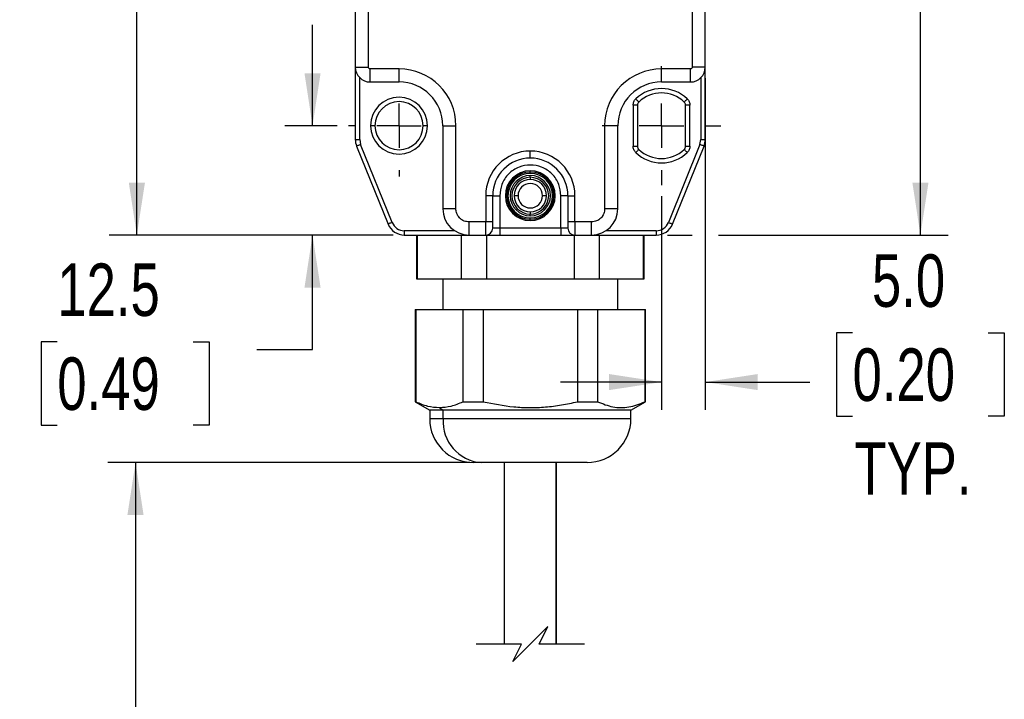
# Model space of a CAD drawing. Header units: millimetres. Extents: x 0 to 559, y 0 to 432.
# Tile 2 of 11: x 122 to 235, y 157 to 235. Entities that reach past the tile are written whole.
import ezdxf

# ---------------------------------------------------------------- set-up
doc = ezdxf.new("R2010")
doc.units = ezdxf.units.MM
doc.linetypes.add('CENTERX2', pattern=[20.32, 12.7, -2.54, 2.54, -2.54])
doc.layers.add('CENTER', color=40, linetype='CENTERX2')
doc.layers.add('DIMENSIONS', color=140, linetype='Continuous', lineweight=25)
doc.styles.add('SLDTEXTSTYLE0', font='TXT', dxfattribs={"width": 0.75})
doc.dimstyles.new('SLDDIMSTYLE0', dxfattribs={"dimtxt": 6, "dimasz": 6, "dimexe": 0, "dimexo": 0.0625, "dimgap": 1.5, "dimtad": 0, "dimtih": 1, "dimtoh": 1, "dimdec": 1, "dimrnd": 1e-09, "dimzin": 12, "dimdsep": 46, "dimtxsty": 'SLDTEXTSTYLE0', "dimsah": 1, "dimcen": 0.09, "dimadec": 0, "dimazin": 3, "dimtfac": 1, "dimtdec": 1, "dimtofl": 0, "dimtmove": 0, "dimatfit": 3, "dimfxl": 0, "dimfrac": 2, "dimtolj": 1, "dimtzin": 12, "dimarcsym": 0})
doc.dimstyles.new('SLDDIMSTYLE1', dxfattribs={"dimtxt": 6, "dimasz": 6, "dimexe": 0, "dimexo": 0.0625, "dimgap": 1.5, "dimtad": 0, "dimtih": 1, "dimtoh": 1, "dimdec": 1, "dimrnd": 1e-09, "dimzin": 12, "dimdsep": 46, "dimtxsty": 'SLDTEXTSTYLE0', "dimsah": 1, "dimcen": 0.09, "dimadec": 0, "dimazin": 3, "dimtfac": 1, "dimtdec": 1, "dimtmove": 0, "dimatfit": 0, "dimfxl": 0, "dimfrac": 2, "dimtolj": 1, "dimtzin": 12, "dimarcsym": 0})
doc.dimstyles.new('SLDDIMSTYLE2', dxfattribs={"dimtxt": 6, "dimasz": 6, "dimexe": 0, "dimexo": 0.0625, "dimgap": 1.5, "dimtad": 0, "dimtih": 1, "dimtoh": 1, "dimdec": 1, "dimrnd": 1e-09, "dimzin": 4, "dimdsep": 46, "dimtxsty": 'SLDTEXTSTYLE0', "dimsah": 1, "dimcen": 0.09, "dimadec": 0, "dimazin": 1, "dimtfac": 1, "dimtdec": 1, "dimtofl": 0, "dimtmove": 0, "dimatfit": 3, "dimfxl": 0, "dimfrac": 2, "dimtolj": 1, "dimtzin": 12, "dimarcsym": 0})
doc.dimstyles.new('SLDDIMSTYLE3', dxfattribs={"dimtxt": 6, "dimasz": 6, "dimexe": 0, "dimexo": 0.0625, "dimgap": 1.5, "dimtad": 0, "dimtih": 1, "dimtoh": 1, "dimdec": 1, "dimrnd": 1e-09, "dimzin": 4, "dimdsep": 46, "dimtxsty": 'SLDTEXTSTYLE0', "dimsah": 1, "dimcen": 0.09, "dimadec": 0, "dimazin": 1, "dimtfac": 1, "dimtdec": 1, "dimtmove": 0, "dimatfit": 0, "dimfxl": 0, "dimfrac": 2, "dimtolj": 1, "dimtzin": 12, "dimarcsym": 0})

# ---------------------------------------------------------------- blocks, each defined once
blk = doc.blocks.new('_D')
at = {"layer": 'DIMENSIONS'}
for p, q in [((173.51, 184.26), (132.11, 184.26)), ((135.29, 184.26), (135.29, 154.34)), ((135.29, 134.63), (135.29, 144.82)), ((138.29, 133.13), (135.29, 134.63)), ((132.29, 130.13), (138.29, 133.13)), ((135.29, 128.63), (132.29, 130.13)), ((135.29, 114.08), (135.29, 128.63)), ((176.14, 114.08), (132.11, 114.08))]:
    blk.add_line(p, q, dxfattribs=at)
for points in [[(135.29, 184.26), (134.36, 178.26), (136.21, 178.26)], [(135.29, 114.08), (136.21, 120.08), (134.36, 120.08)]]:
    blk.add_solid(points, dxfattribs=at)
at = {"layer": 'DIMENSIONS', "insert": (122.05, 152.55), "char_height": 6, "attachment_point": 1, "style": 'SLDTEXTSTYLE0'}
blk.add_mtext('VARIES', dxfattribs=at)
blk = doc.blocks.new('_D_1')
at = {"layer": 'DIMENSIONS'}
for p, q in [((155.52, 222.77), (155.52, 234.31)), ((158.35, 222.77), (152.34, 222.77)), ((164.74, 210.27), (152.34, 210.27)), ((155.52, 197.19), (155.52, 210.27)), ((126.35, 198.07), (124.52, 198.07)), ((124.52, 198.07), (124.52, 188.55)), ((141.86, 198.07), (143.69, 198.07)), ((143.69, 198.07), (143.69, 188.55)), ((149.17, 197.19), (155.52, 197.19)), ((124.52, 188.55), (126.35, 188.55)), ((143.69, 188.55), (141.86, 188.55))]:
    blk.add_line(p, q, dxfattribs=at)
for points in [[(155.52, 222.77), (156.44, 228.77), (154.6, 228.77)], [(155.52, 210.27), (154.6, 204.27), (156.44, 204.27)]]:
    blk.add_solid(points, dxfattribs=at)
at = {"layer": 'DIMENSIONS', "char_height": 6, "attachment_point": 1, "style": 'SLDTEXTSTYLE0'}
for s, insert in [('12.5', (126.35, 207.02)), ('0.49', (126.35, 196.28))]:
    blk.add_mtext(s, dxfattribs=dict(at, insert=insert))
blk = doc.blocks.new('_D_2')
at = {"layer": 'DIMENSIONS'}
for p, q in [((158.91, 290.27), (132.27, 290.27)), ((135.44, 290.27), (135.44, 260.13)), ((164.14, 290.27), (161.91, 290.27)), ((127.68, 251.16), (125.86, 251.16)), ((125.86, 251.16), (125.86, 241.63)), ((143.2, 251.16), (145.03, 251.16)), ((145.03, 251.16), (145.03, 241.63)), ((125.86, 241.63), (127.68, 241.63)), ((145.03, 241.63), (143.2, 241.63)), ((135.44, 210.27), (135.44, 240.41)), ((164.74, 210.27), (132.27, 210.27))]:
    blk.add_line(p, q, dxfattribs=at)
for points in [[(135.44, 290.27), (134.52, 284.27), (136.37, 284.27)], [(135.44, 210.27), (136.37, 216.27), (134.52, 216.27)]]:
    blk.add_solid(points, dxfattribs=at)
at = {"layer": 'DIMENSIONS', "char_height": 6, "attachment_point": 1, "style": 'SLDTEXTSTYLE0'}
for s, insert in [('80.0', (127.68, 260.11)), ('3.15', (127.68, 249.37))]:
    blk.add_mtext(s, dxfattribs=dict(at, insert=insert))
blk = doc.blocks.new('_D_8')
at = {"layer": 'DIMENSIONS'}
for p, q in [((202.47, 282.77), (228.18, 282.77)), ((225, 282.77), (225, 256.38)), ((217.24, 247.41), (215.41, 247.41)), ((215.41, 247.41), (215.41, 237.88)), ((232.76, 247.41), (234.59, 247.41)), ((234.59, 247.41), (234.59, 237.88)), ((215.41, 237.88), (217.24, 237.88)), ((234.59, 237.88), (232.76, 237.88)), ((225, 210.27), (225, 236.66)), ((196.08, 210.27), (198.91, 210.27)), ((201.91, 210.27), (228.18, 210.27))]:
    blk.add_line(p, q, dxfattribs=at)
for points in [[(225, 282.77), (224.08, 276.77), (225.92, 276.77)], [(225, 210.27), (225.92, 216.27), (224.08, 216.27)]]:
    blk.add_solid(points, dxfattribs=at)
at = {"layer": 'DIMENSIONS', "char_height": 6, "attachment_point": 1, "style": 'SLDTEXTSTYLE0'}
for s, insert in [('72.5', (217.24, 256.36)), ('2.85', (217.24, 245.62))]:
    blk.add_mtext(s, dxfattribs=dict(at, insert=insert))
blk = doc.blocks.new('_D_9')
at = {"layer": 'DIMENSIONS'}
for p, q in [((200.41, 228.2), (200.41, 190.28)), ((195.41, 214.71), (195.41, 190.28)), ((217.24, 199.1), (215.41, 199.1)), ((215.41, 199.1), (215.41, 189.58)), ((232.76, 199.1), (234.59, 199.1)), ((234.59, 199.1), (234.59, 189.58)), ((195.41, 193.46), (183.87, 193.46)), ((200.41, 193.46), (212.37, 193.46)), ((215.41, 189.58), (217.24, 189.58)), ((234.59, 189.58), (232.76, 189.58))]:
    blk.add_line(p, q, dxfattribs=at)
for points in [[(195.41, 193.46), (189.41, 194.38), (189.41, 192.54)], [(200.41, 193.46), (206.41, 192.54), (206.41, 194.38)]]:
    blk.add_solid(points, dxfattribs=at)
at = {"layer": 'DIMENSIONS', "char_height": 6, "attachment_point": 1, "style": 'SLDTEXTSTYLE0'}
for s, insert in [('5.0', (219.46, 208.06)), ('0.20', (217.24, 197.31)), ('TYP.', (217.46, 186.57))]:
    blk.add_mtext(s, dxfattribs=dict(at, insert=insert))
blk = doc.blocks.new('SW_CENTERMARKSYMBOL_2')
at = {"layer": 'CENTER', "color": 0}
for p, q in [((0, 5.08), (0, 5.79)), ((0, 0), (0, 2.54)), ((-5.08, 0), (-5.79, 0)), ((0, 0), (-2.54, 0)), ((0, 0), (0, -2.54)), ((0, 0), (2.54, 0)), ((5.08, 0), (5.79, 0)), ((0, -5.08), (0, -5.79))]:
    blk.add_line(p, q, dxfattribs=at)
blk = doc.blocks.new('SW_CENTERMARKSYMBOL_4')
at = {"layer": 'CENTER', "color": 0}
for p, q in [((0, 5.08), (0, 6.79)), ((0, 0), (0, 2.54)), ((-5.08, 0), (-6.79, 0)), ((0, 0), (-2.54, 0)), ((0, 0), (0, -2.54)), ((0, 0), (2.54, 0)), ((5.08, 0), (6.79, 0)), ((0, -5.08), (0, -6.79))]:
    blk.add_line(p, q, dxfattribs=at)

msp = doc.modelspace()

# ---------------------------------------------------------------- linework, layer by layer
for p, q in [((160.41, 276.07), (160.41, 229.47)), ((161.91, 229.47), (161.91, 276.07)), ((198.91, 276.07), (198.91, 229.47)), ((200.41, 229.47), (200.41, 276.07)), ((160.41, 229.47), (161.91, 229.47)), ((160.41, 229.47), (160.41, 221.18)), ((165.41, 229.27), (162.11, 229.27)), ((162.11, 227.77), (162.11, 229.27)), ((165.41, 227.77), (165.41, 229.27)), ((198.71, 229.27), (195.41, 229.27)), ((195.41, 227.77), (195.41, 229.27)), ((198.71, 227.77), (198.71, 229.27)), ((200.41, 229.47), (198.91, 229.47)), ((200.41, 221.18), (200.41, 229.47)), ((160.91, 221.18), (160.91, 228.27)), ((162.11, 227.77), (165.41, 227.77)), ((195.41, 227.77), (198.71, 227.77)), ((199.91, 228.27), (199.91, 221.18)), ((192.16, 225.12), (192.16, 220.43)), ((192.66, 225.12), (192.16, 225.12)), ((192.66, 225.12), (192.66, 220.43)), ((198.16, 220.43), (198.16, 225.12)), ((198.66, 225.12), (198.16, 225.12)), ((198.66, 220.43), (198.66, 225.12)), ((162.66, 222.77), (162.16, 222.77)), ((168.66, 222.77), (168.16, 222.77)), ((170.41, 222.77), (170.41, 213.27)), ((170.41, 222.77), (171.91, 222.77)), ((171.91, 213.27), (171.91, 222.77)), ((188.91, 222.77), (188.91, 213.27)), ((190.41, 222.77), (188.91, 222.77)), ((190.41, 213.27), (190.41, 222.77)), ((160.41, 221.18), (160.91, 221.18)), ((160.91, 221.18), (161.02, 220.62)), ((164.62, 211.71), (161.02, 220.62)), ((199.8, 220.62), (196.2, 211.71)), ((199.8, 220.62), (199.91, 221.18)), ((199.91, 221.18), (200.41, 221.18)), ((160.56, 220.43), (164.16, 211.52)), ((180.41, 219.07), (180.41, 219.87)), ((192.16, 220.43), (192.66, 220.43)), ((196.67, 211.52), (200.27, 220.43)), ((198.16, 220.43), (198.66, 220.43)), ((180.41, 217.47), (180.41, 217.62)), ((180.41, 217.32), (180.41, 217.47)), ((180.41, 216.87), (180.41, 217.07)), ((180.41, 216.87), (180.41, 216.62)), ((175.31, 214.77), (175.31, 211.77)), ((176.11, 214.77), (175.31, 214.77)), ((176.11, 211.77), (176.11, 214.77)), ((176.11, 214.77), (176.91, 214.77)), ((176.91, 214.77), (176.91, 211.07)), ((179.01, 214.77), (178.56, 214.77)), ((182.26, 214.77), (181.81, 214.77)), ((183.91, 211.07), (183.91, 214.77)), ((184.71, 214.77), (183.91, 214.77)), ((184.71, 214.77), (185.51, 214.77)), ((184.71, 214.77), (184.71, 211.77)), ((185.51, 211.77), (185.51, 214.77)), ((171.91, 213.27), (170.41, 213.27)), ((180.41, 212.92), (180.41, 212.67)), ((190.41, 213.27), (188.91, 213.27)), ((175.31, 211.77), (173.41, 211.77)), ((173.41, 210.27), (173.41, 211.77)), ((176.11, 211.77), (175.31, 211.77)), ((175.31, 210.27), (175.31, 211.77)), ((176.11, 211.07), (176.11, 211.77)), ((180.41, 212.47), (180.41, 212.67)), ((180.41, 212.07), (180.41, 212.22)), ((180.41, 211.92), (180.41, 212.07)), ((184.71, 211.77), (184.71, 211.07)), ((185.51, 211.77), (184.71, 211.77)), ((187.41, 211.77), (185.51, 211.77)), ((185.51, 211.77), (185.51, 210.27)), ((187.41, 210.27), (187.41, 211.77)), ((166.01, 210.77), (166.01, 210.27)), ((171.75, 210.77), (166.01, 210.77)), ((176.91, 211.07), (176.11, 211.07)), ((176.91, 211.07), (176.91, 210.27)), ((183.91, 211.07), (176.91, 211.07)), ((184.71, 211.07), (183.91, 211.07)), ((183.91, 211.07), (183.91, 210.27)), ((194.81, 210.77), (189.07, 210.77)), ((194.81, 210.77), (194.81, 210.27)), ((166.01, 210.27), (173.41, 210.27)), ((167.41, 210.27), (167.41, 205.27)), ((167.52, 205.27), (167.52, 210.27)), ((172.52, 210.27), (172.52, 205.27)), ((173.41, 210.27), (175.31, 210.27)), ((175.31, 210.27), (176.91, 210.27)), ((175.31, 210.27), (176.91, 210.27)), ((175.41, 210.27), (175.41, 205.27)), ((176.91, 210.27), (183.91, 210.27)), ((183.91, 210.27), (185.51, 210.27)), ((184.57, 210.27), (185.51, 210.27)), ((185.41, 210.27), (185.41, 205.27)), ((185.51, 210.27), (187.41, 210.27)), ((187.41, 210.27), (194.81, 210.27)), ((188.3, 210.27), (188.3, 205.27)), ((193.3, 210.27), (193.3, 205.27)), ((193.41, 205.27), (193.41, 210.27)), ((167.41, 205.27), (167.52, 205.27)), ((167.52, 205.27), (172.52, 205.27)), ((170.41, 205.27), (170.41, 201.76)), ((172.52, 205.27), (175.41, 205.27)), ((175.41, 205.27), (185.41, 205.27)), ((185.41, 205.27), (188.3, 205.27)), ((188.3, 205.27), (193.3, 205.27)), ((190.41, 201.76), (190.41, 205.27)), ((193.3, 205.27), (193.41, 205.27)), ((167.26, 201.76), (167.26, 191.21)), ((167.26, 201.76), (167.33, 201.76)), ((167.33, 201.76), (167.33, 191.21)), ((167.33, 201.76), (172.71, 201.76)), ((172.71, 201.76), (172.71, 191.21)), ((172.71, 201.76), (175.03, 201.76)), ((175.03, 201.76), (175.03, 191.21)), ((175.03, 201.76), (185.79, 201.76)), ((185.79, 201.76), (188.11, 201.76)), ((185.79, 201.76), (185.79, 191.21)), ((188.11, 201.76), (188.11, 191.21)), ((188.11, 201.76), (193.49, 201.76)), ((193.49, 201.76), (193.49, 191.21)), ((193.49, 201.76), (193.56, 201.76)), ((193.56, 191.21), (193.56, 201.76)), ((167.26, 191.21), (168.91, 190.26)), ((167.26, 191.21), (167.33, 191.21)), ((168.91, 190.26), (168.91, 189.26)), ((170.45, 190.26), (168.91, 190.26)), ((170.02, 190.55), (170.45, 190.26)), ((191.91, 190.26), (170.45, 190.26)), ((170.45, 189.26), (170.45, 190.26)), ((172.71, 191.21), (175.03, 191.21)), ((185.79, 191.21), (188.11, 191.21)), ((191.91, 190.26), (193.56, 191.21)), ((191.91, 189.26), (191.91, 190.26)), ((193.49, 191.21), (193.56, 191.21)), ((170.45, 189.26), (168.91, 189.26)), ((191.91, 189.26), (170.45, 189.26)), ((174.78, 184.26), (173.91, 184.26)), ((186.91, 184.26), (174.78, 184.26)), ((177.41, 184.26), (177.41, 163.51)), ((183.35, 163.51), (183.35, 184.26)), ((183.41, 163.51), (183.41, 184.26))]:
    msp.add_line(p, q)
at = {"flags": 128}
for points in [[(192.47, 225.84), (192.54, 225.77), (192.6, 225.7), (192.66, 225.64), (192.71, 225.59), (192.76, 225.54), (192.79, 225.51), (192.81, 225.49), (192.82, 225.48)], [(198.01, 225.48), (198.01, 225.49), (198.03, 225.51), (198.07, 225.54), (198.11, 225.59), (198.16, 225.64), (198.22, 225.7), (198.29, 225.77), (198.35, 225.84)], [(161.02, 220.62), (160.93, 220.58), (160.84, 220.55), (160.76, 220.52), (160.69, 220.49), (160.64, 220.46), (160.59, 220.45), (160.57, 220.44), (160.56, 220.43)], [(200.27, 220.43), (200.26, 220.44), (200.23, 220.45), (200.19, 220.46), (200.13, 220.49), (200.06, 220.52), (199.98, 220.55), (199.89, 220.58), (199.8, 220.62)], [(192.82, 220.07), (192.81, 220.06), (192.79, 220.04), (192.76, 220.01), (192.71, 219.96), (192.66, 219.91), (192.6, 219.84), (192.54, 219.78), (192.47, 219.71)], [(198.35, 219.71), (198.29, 219.78), (198.22, 219.84), (198.16, 219.91), (198.11, 219.96), (198.07, 220.01), (198.03, 220.04), (198.01, 220.06), (198.01, 220.07)], [(164.62, 211.71), (164.53, 211.68), (164.44, 211.64), (164.36, 211.61), (164.29, 211.58), (164.23, 211.56), (164.19, 211.54), (164.16, 211.53), (164.16, 211.52)], [(196.2, 211.71), (196.29, 211.68), (196.38, 211.64), (196.46, 211.61), (196.53, 211.58), (196.59, 211.56), (196.63, 211.54), (196.66, 211.53), (196.67, 211.52)]]:
    msp.add_lwpolyline(points, dxfattribs=at)
for centre, radius, start, end in [((162.11, 229.47), 1.7, 180, 270), ((165.41, 222.77), 6.5, 360, 90), ((195.41, 222.77), 6.5, 90, 180), ((198.71, 229.47), 1.7, 270, 360), ((165.41, 222.77), 5, 0, 90), ((195.41, 222.77), 5, 90, 180), ((195.41, 222.77), 4.25, 46.1869, 133.8131), ((195.41, 222.77), 3.75, 46.1869, 133.8131), ((165.41, 222.77), 3.25, 0, 180), ((165.41, 222.77), 2.75, 0, 180), ((193.16, 225.12), 0.5, 133.8133, 179.9997), ((197.66, 225.12), 0.5, 0.0002, 46.187), ((165.41, 222.77), 3.25, 180, 360), ((165.41, 222.77), 2.75, 180, 360), ((162.41, 221.18), 2, 179.9996, 202.0005), ((198.41, 221.18), 2, 337.9995, 0.0004), ((180.41, 214.77), 5.1, 90, 180), ((180.41, 214.77), 5.1, 360, 90), ((195.41, 222.77), 4.25, 226.1869, 313.8131), ((193.16, 220.43), 0.5, 180.0003, 226.1865), ((195.41, 222.77), 3.75, 226.187, 313.813), ((197.66, 220.43), 0.5, 313.8131, 359.9998), ((180.41, 214.77), 4.3, 90, 180), ((180.41, 214.77), 4.3, 360, 90), ((180.41, 214.77), 2.85, 90, 270), ((180.41, 214.77), 2.7, 90, 270), ((180.41, 214.77), 2.55, 90, 270), ((180.41, 214.77), 2.85, 270, 90), ((180.41, 214.77), 2.7, 270, 90), ((180.41, 214.77), 2.55, 270, 90), ((180.41, 214.77), 2.3, 90, 270), ((180.41, 214.77), 2.1, 90, 270), ((180.41, 214.77), 1.85, 90, 270), ((180.41, 214.77), 1.4, 360, 180), ((180.41, 214.77), 2.3, 270, 90), ((180.41, 214.77), 2.1, 270, 90), ((180.41, 214.77), 1.85, 270, 90), ((180.41, 214.77), 1.4, 180, 0), ((173.41, 213.27), 3, 180, 270), ((187.41, 213.27), 3, 270, 360), ((166.01, 212.27), 1.5, 202, 270), ((194.81, 212.27), 1.5, 270, 338), ((166.01, 212.27), 2, 202.0001, 269.9999), ((175.31, 211.07), 0.8, 270, 0), ((185.51, 211.07), 0.8, 180, 270), ((194.81, 212.27), 2, 270.0001, 337.9999), ((173.91, 189.26), 5, 180, 270), ((175.16, 188.96), 4.72, 176.3564, 265.4304), ((186.91, 189.26), 5, 270, 360)]:
    msp.add_arc(centre, radius, start, end)
for points, knots in [([(162.11, 229.27), (162.09, 229.28), (162.03, 229.28), (161.97, 229.33), (161.93, 229.38), (161.91, 229.43), (161.91, 229.46), (161.91, 229.47)], [0, 0, 0, 0, 0.249367, 0.498737, 0.747777, 0.873987, 1, 1, 1, 1]), ([(198.91, 229.47), (198.91, 229.45), (198.9, 229.4), (198.86, 229.33), (198.8, 229.29), (198.75, 229.27), (198.72, 229.27), (198.71, 229.27)], [0, 0, 0, 0, 0.24937, 0.498736, 0.747776, 0.873986, 1, 1, 1, 1]), ([(192.16, 225.12), (192.18, 225.25), (192.2, 225.45), (192.33, 225.69), (192.42, 225.79), (192.47, 225.84)], [0, 0, 0, 0, 0.498672, 0.747912, 1, 1, 1, 1]), ([(198.35, 225.84), (198.44, 225.74), (198.57, 225.58), (198.65, 225.32), (198.66, 225.19), (198.66, 225.12)], [0, 0, 0, 0, 0.498673, 0.747912, 1, 1, 1, 1]), ([(192.47, 219.71), (192.38, 219.81), (192.25, 219.97), (192.17, 220.23), (192.17, 220.36), (192.16, 220.43)], [0, 0, 0, 0, 0.498673, 0.747913, 1, 1, 1, 1]), ([(198.66, 220.43), (198.65, 220.29), (198.62, 220.09), (198.49, 219.85), (198.4, 219.76), (198.35, 219.71)], [0, 0, 0, 0, 0.498672, 0.747912, 1, 1, 1, 1]), ([(183.91, 214.77), (183.86, 215.21), (183.79, 215.89), (183.36, 216.71), (182.9, 217.27), (182.35, 217.72), (181.53, 218.14), (180.41, 218.36), (179.29, 218.14), (178.48, 217.72), (177.92, 217.27), (177.47, 216.71), (177.03, 215.89), (176.96, 215.21), (176.91, 214.77)], [0, 0, 0, 0, 0.1197215, 0.1848153, 0.25, 0.3150901, 0.3802785, 0.5, 0.6197215, 0.6848153, 0.75, 0.8150901, 0.8802785, 1, 1, 1, 1]), ([(173.41, 211.77), (173.22, 211.79), (172.93, 211.82), (172.58, 212.01), (172.42, 212.14), (172.35, 212.22), (172.34, 212.23), (172.2, 212.37), (172.03, 212.63), (171.95, 212.9), (171.93, 213.04), (171.91, 213.14), (171.91, 213.23), (171.91, 213.27)], [0, 0, 0, 0, 0.239398, 0.369536, 0.499905, 0.50047, 0.504986, 0.517595, 0.759373, 0.879558, 0.885571, 0.939496, 1, 1, 1, 1]), ([(188.91, 213.27), (188.89, 213.09), (188.86, 212.79), (188.72, 212.53), (188.61, 212.36), (188.42, 212.13), (188, 211.84), (187.61, 211.8), (187.41, 211.77)], [0, 0, 0, 0, 0.239758, 0.370093, 0.377862, 0.500697, 0.750349, 1, 1, 1, 1]), ([(167.33, 191.21), (167.77, 191.02), (168.63, 190.65), (169.56, 190.58), (170.02, 190.55)], [0, 0, 0, 0, 0.506936, 1, 1, 1, 1]), ([(170.02, 190.55), (170.47, 190.58), (171.41, 190.65), (172.27, 191.02), (172.71, 191.21)], [0, 0, 0, 0, 0.486311, 1, 1, 1, 1]), ([(175.03, 191.21), (176.19, 190.98), (177.94, 190.63), (180.33, 190.52), (182.15, 190.59), (183.98, 190.82), (185.18, 191.08), (185.79, 191.21)], [0, 0, 0, 0, 0.325269, 0.491991, 0.658712, 0.828848, 1, 1, 1, 1]), ([(188.11, 191.21), (188.69, 190.98), (189.54, 190.63), (190.76, 190.52), (191.68, 190.59), (192.6, 190.82), (193.19, 191.08), (193.49, 191.21)], [0, 0, 0, 0, 0.3291271, 0.4919615, 0.6546253, 0.8239524, 1, 1, 1, 1])]:
    msp.add_open_spline(points, degree=3, knots=knots)
at = {"layer": 'DIMENSIONS', "color": 140}
for p, q in [((182.41, 165.51), (180.41, 163.51)), ((181.41, 163.51), (182.41, 165.51)), ((179.41, 163.51), (174.24, 163.51)), ((180.41, 163.51), (178.41, 161.51)), ((178.41, 161.51), (179.41, 163.51)), ((186.59, 163.51), (181.41, 163.51))]:
    msp.add_line(p, q, dxfattribs=at)

# ---------------------------------------------------------------- block references
at = {"layer": 'CENTER'}
for name, p in [('SW_CENTERMARKSYMBOL_2', (165.41, 222.77)), ('SW_CENTERMARKSYMBOL_4', (195.41, 222.77))]:
    msp.add_blockref(name, p, dxfattribs=at)

# ---------------------------------------------------------------- dimensions: what is measured, and where the dimension line sits
at = {"layer": 'DIMENSIONS'}
for base, p1, p2, dimstyle, picture, middle in [((135.44, 290.27), (166.01, 210.27), (165.41, 290.27), 'SLDDIMSTYLE2', '_D_2', (135.44, 250.27)), ((225, 282.77), (194.81, 210.27), (201.2, 282.77), 'SLDDIMSTYLE0', '_D_8', (225, 246.52)), ((155.52, 210.27), (159.62, 222.77), (166.01, 210.27), 'SLDDIMSTYLE1', '_D_1', (155.52, 197.19))]:
    dim = msp.add_linear_dim(base=base, p1=p1, p2=p2, angle=90, dimstyle=dimstyle, dxfattribs=at)
    dim.commit()
    dim.dimension.update_dxf_attribs({"geometry": picture, "text_midpoint": middle, "dimtype": 160})
dim = msp.add_linear_dim(base=(200.41, 193.46), p1=(195.41, 215.98), p2=(200.41, 229.47), text='<>\\PTYP.', dimstyle='SLDDIMSTYLE3', dxfattribs=at)
dim.commit()
dim.dimension.update_dxf_attribs({"geometry": '_D_9', "text_midpoint": (225, 193.46), "dimtype": 160})
dim = msp.add_linear_dim(base=(135.29, 114.08), p1=(174.78, 184.26), p2=(177.41, 114.08), angle=90, text='VARIES', dimstyle='SLDDIMSTYLE0', dxfattribs=at)
dim.commit()
dim.dimension.update_dxf_attribs({"geometry": '_D', "text_midpoint": (135.29, 149.58), "dimtype": 160})

doc.saveas('drawing.dxf')
